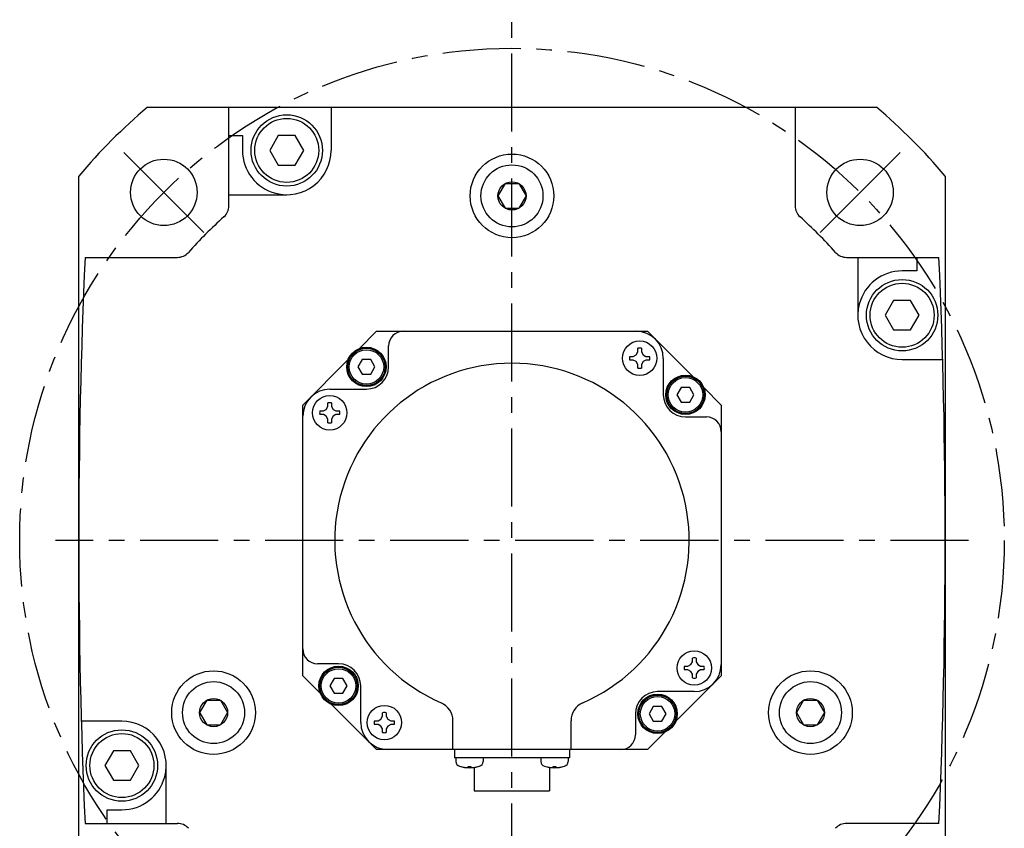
# Model space of a CAD drawing. Header units: millimetres. Extents: x 74 to 1063, y 533 to 799.
# Tile 2 of 6: x 74 to 274, y 620 to 785. Entities that reach past the tile are written whole.
import ezdxf

# ---------------------------------------------------------------- set-up
doc = ezdxf.new("R2010")
doc.units = ezdxf.units.MM
doc.linetypes.add('CENTER', pattern=[50.8, 31.75, -6.35, 6.35, -6.35])
doc.layers.add('CTR', color=2, linetype='CENTER')

msp = doc.modelspace()

# ---------------------------------------------------------------- linework, layer by layer
for p, q in [((99.65, 766.95), (247.72, 766.95)), ((116.18, 746.92), (116.18, 766.95)), ((136.93, 766.95), (136.93, 758.19)), ((231.18, 766.95), (231.18, 746.92)), ((116.18, 761.19), (118.93, 761.19)), ((118.93, 761.19), (118.93, 758.19)), ((126.2, 761.19), (124.47, 758.19)), ((129.67, 761.19), (126.2, 761.19)), ((131.4, 758.19), (129.67, 761.19)), ((124.47, 758.19), (126.2, 755.19)), ((129.67, 755.19), (131.4, 758.19)), ((126.2, 755.19), (129.67, 755.19)), ((85.68, 604.91), (85.68, 752.98)), ((261.68, 752.98), (261.68, 604.91)), ((172.3, 751.45), (170.82, 748.95)), ((172.3, 751.45), (175.07, 751.45)), ((175.07, 751.45), (176.54, 748.95)), ((116.18, 749.19), (127.93, 749.19)), ((170.82, 748.95), (172.3, 746.45)), ((176.54, 748.95), (175.07, 746.45)), ((172.3, 746.45), (175.07, 746.45)), ((86.96, 736.45), (105.71, 736.45)), ((241.66, 736.45), (260.41, 736.45)), ((243.93, 736.45), (243.93, 724.7)), ((255.93, 736.45), (255.93, 733.7)), ((255.93, 733.7), (252.93, 733.7)), ((251.19, 727.7), (249.46, 724.7)), ((254.66, 727.7), (251.19, 727.7)), ((256.39, 724.7), (254.66, 727.7)), ((249.46, 724.7), (251.19, 721.7)), ((254.66, 721.7), (256.39, 724.7)), ((142.63, 717.9), (146.18, 721.45)), ((146.18, 721.45), (201.19, 721.45)), ((201.19, 721.45), (210.41, 712.23)), ((251.19, 721.7), (254.66, 721.7)), ((148.62, 714.19), (148.62, 718.45)), ((197.59, 716.34), (198.33, 716.34)), ((198.33, 716.34), (198.91, 716.67)), ((198.91, 716.67), (199.24, 717.25)), ((199.24, 717.25), (199.24, 717.99)), ((199.98, 717.99), (199.98, 717.25)), ((199.98, 717.25), (200.31, 716.67)), ((200.31, 716.67), (200.89, 716.34)), ((200.89, 716.34), (201.63, 716.34)), ((131.18, 706.45), (140.41, 715.67)), ((143.25, 715.69), (142.38, 714.19)), ((142.38, 714.19), (143.25, 712.69)), ((144.98, 715.69), (143.25, 715.69)), ((145.85, 714.19), (144.98, 715.69)), ((144.98, 712.69), (145.85, 714.19)), ((198.33, 715.6), (197.59, 715.6)), ((198.91, 715.27), (198.33, 715.6)), ((199.24, 714.7), (198.91, 715.27)), ((199.24, 713.96), (199.24, 714.7)), ((200.31, 715.27), (199.98, 714.7)), ((199.98, 714.7), (199.98, 713.96)), ((200.89, 715.6), (200.31, 715.27)), ((201.63, 715.6), (200.89, 715.6)), ((204.42, 715.93), (204.42, 708.52)), ((252.93, 715.7), (261.16, 715.7)), ((143.25, 712.69), (144.98, 712.69)), ((208.06, 710.02), (207.19, 708.52)), ((209.79, 710.02), (208.06, 710.02)), ((210.65, 708.52), (209.79, 710.02)), ((212.63, 710), (216.18, 706.45)), ((136.71, 709.69), (144.12, 709.69)), ((207.19, 708.52), (208.06, 707.02)), ((209.79, 707.02), (210.65, 708.52)), ((131.18, 651.44), (131.18, 706.45)), ((135.96, 705.57), (136.29, 706.15)), ((136.29, 706.15), (136.29, 706.89)), ((137.03, 706.89), (137.03, 706.15)), ((137.03, 706.15), (137.36, 705.57)), ((208.06, 707.02), (209.79, 707.02)), ((216.18, 706.45), (216.18, 651.44)), ((134.64, 705.24), (135.38, 705.24)), ((135.38, 704.5), (134.64, 704.5)), ((135.38, 705.24), (135.96, 705.57)), ((135.96, 704.17), (135.38, 704.5)), ((136.29, 703.6), (135.96, 704.17)), ((137.36, 704.17), (137.03, 703.6)), ((137.36, 705.57), (137.93, 705.24)), ((137.93, 704.5), (137.36, 704.17)), ((137.93, 705.24), (138.67, 705.24)), ((138.67, 704.5), (137.93, 704.5)), ((208.92, 704.02), (213.18, 704.02)), ((136.29, 702.86), (136.29, 703.6)), ((137.03, 703.6), (137.03, 702.86)), ((210.01, 653.72), (210.34, 654.3)), ((210.34, 654.3), (210.34, 655.04)), ((211.08, 655.04), (211.08, 654.3)), ((211.08, 654.3), (211.41, 653.72)), ((138.45, 653.88), (134.18, 653.88)), ((208.69, 653.39), (209.43, 653.39)), ((209.43, 652.65), (208.69, 652.65)), ((209.43, 653.39), (210.01, 653.72)), ((210.01, 652.32), (209.43, 652.65)), ((210.34, 651.75), (210.01, 652.32)), ((211.41, 652.32), (211.08, 651.75)), ((211.41, 653.72), (211.99, 653.39)), ((211.99, 652.65), (211.41, 652.32)), ((211.99, 653.39), (212.73, 653.39)), ((212.73, 652.65), (211.99, 652.65)), ((134.74, 647.89), (131.18, 651.44)), ((137.58, 650.88), (136.71, 649.38)), ((139.31, 650.88), (137.58, 650.88)), ((140.18, 649.38), (139.31, 650.88)), ((216.18, 651.44), (206.96, 642.22)), ((210.34, 651.01), (210.34, 651.75)), ((211.08, 651.75), (211.08, 651.01)), ((136.71, 649.38), (137.58, 647.88)), ((139.31, 647.88), (140.18, 649.38)), ((142.95, 641.97), (142.95, 649.38)), ((210.66, 648.21), (203.25, 648.21)), ((111.67, 646.45), (110.2, 643.95)), ((111.67, 646.45), (114.45, 646.45)), ((114.45, 646.45), (115.92, 643.95)), ((137.58, 647.88), (139.31, 647.88)), ((232.92, 646.45), (231.45, 643.95)), ((232.92, 646.45), (235.7, 646.45)), ((235.7, 646.45), (237.17, 643.95)), ((146.18, 636.45), (136.96, 645.67)), ((202.39, 645.21), (201.52, 643.71)), ((204.12, 645.21), (202.39, 645.21)), ((204.98, 643.71), (204.12, 645.21)), ((94.44, 642.2), (86.2, 642.2)), ((110.2, 643.95), (111.67, 641.45)), ((115.92, 643.95), (114.45, 641.45)), ((145.74, 642.29), (146.48, 642.29)), ((146.48, 642.29), (147.06, 642.62)), ((147.06, 642.62), (147.39, 643.2)), ((147.39, 643.2), (147.39, 643.94)), ((148.13, 643.94), (148.13, 643.2)), ((148.13, 643.2), (148.46, 642.62)), ((148.46, 642.62), (149.04, 642.29)), ((149.04, 642.29), (149.77, 642.29)), ((161.68, 636.45), (161.68, 642.29)), ((185.68, 636.45), (185.68, 642.29)), ((198.75, 643.71), (198.75, 639.45)), ((201.52, 643.71), (202.39, 642.21)), ((202.39, 642.21), (204.12, 642.21)), ((204.12, 642.21), (204.98, 643.71)), ((231.45, 643.95), (232.92, 641.45)), ((237.17, 643.95), (235.7, 641.45)), ((111.67, 641.45), (114.45, 641.45)), ((146.48, 641.55), (145.74, 641.55)), ((147.06, 641.22), (146.48, 641.55)), ((147.39, 640.65), (147.06, 641.22)), ((147.39, 639.91), (147.39, 640.65)), ((148.46, 641.22), (148.13, 640.65)), ((148.13, 640.65), (148.13, 639.91)), ((149.04, 641.55), (148.46, 641.22)), ((149.77, 641.55), (149.04, 641.55)), ((232.92, 641.45), (235.7, 641.45)), ((204.74, 640), (201.19, 636.45)), ((92.71, 636.2), (90.98, 633.2)), ((96.17, 636.2), (92.71, 636.2)), ((97.91, 633.2), (96.17, 636.2)), ((201.19, 636.45), (146.18, 636.45)), ((161.98, 636.45), (161.98, 634.75)), ((185.38, 636.45), (185.38, 634.75)), ((185.38, 634.75), (161.98, 634.75)), ((162.3, 634.75), (162.3, 634.01)), ((167.8, 634.75), (167.8, 634.01)), ((179.56, 634.75), (179.56, 634.01)), ((185.06, 634.75), (185.06, 634.01)), ((90.98, 633.2), (92.71, 630.2)), ((96.17, 630.2), (97.91, 633.2)), ((103.44, 621.45), (103.44, 633.2)), ((163.3, 632.97), (163.33, 632.97)), ((164.77, 632.97), (165.33, 632.97)), ((164.77, 632.85), (164.77, 632.97)), ((165.33, 632.97), (165.33, 632.85)), ((166.03, 632.82), (166.03, 628.05)), ((166.78, 632.97), (166.8, 632.97)), ((180.56, 632.97), (180.59, 632.97)), ((181.33, 632.82), (181.33, 628.05)), ((182.03, 632.97), (182.59, 632.97)), ((182.03, 632.85), (182.03, 632.97)), ((182.59, 632.97), (182.59, 632.85)), ((184.04, 632.97), (184.06, 632.97)), ((92.71, 630.2), (96.17, 630.2)), ((166.03, 628.05), (181.33, 628.05)), ((91.44, 621.45), (91.44, 624.2)), ((91.44, 624.2), (94.44, 624.2)), ((86.96, 621.45), (105.71, 621.45)), ((260.41, 621.45), (241.66, 621.45))]:
    msp.add_line(p, q)
for centre, radius in [((127.93, 758.19), 7.25), ((127.93, 758.19), 6.5), ((102.97, 749.66), 6.75), ((173.68, 748.95), 8.5), ((244.39, 749.66), 6.75), ((173.68, 748.95), 6.3), ((173.68, 748.95), 2.86), ((252.93, 724.7), 7.25), ((252.93, 724.7), 6.5), ((144.12, 714.19), 4), ((199.61, 715.97), 3.5), ((144.12, 714.19), 3.8), ((144.12, 714.19), 3.5), ((208.92, 708.52), 4), ((208.92, 708.52), 3.8), ((208.92, 708.52), 3.5), ((136.66, 704.87), 3.5), ((210.71, 653.02), 3.5), ((113.06, 643.95), 8.5), ((138.45, 649.38), 4), ((138.45, 649.38), 3.8), ((138.45, 649.38), 3.5), ((234.31, 643.95), 8.5), ((113.06, 643.95), 6.3), ((234.31, 643.95), 6.3), ((113.06, 643.95), 2.86), ((203.25, 643.71), 4), ((203.25, 643.71), 3.8), ((203.25, 643.71), 3.5), ((234.31, 643.95), 2.86), ((147.76, 641.92), 3.5), ((94.44, 633.2), 7.25), ((94.44, 633.2), 6.5)]:
    msp.add_circle(centre, radius)
for centre, radius, start, end in [((173.68, 678.95), 115, 130.0737, 139.9263), ((173.68, 678.95), 115, 40.0737, 49.9263), ((127.93, 758.19), 9, 180, 255.3429), ((127.93, 758.19), 9, 255.3429, 0), ((113.18, 746.92), 3, 311.6697, 0), ((234.18, 746.92), 3, 180, 228.3303), ((173.68, 678.95), 88, 131.6697, 138.3303), ((173.68, 678.95), 88, 41.6697, 48.3303), ((1385.68, 678.95), 1300, 177.46494, 182.53506), ((105.71, 739.45), 3, 270, 318.3303), ((241.66, 739.45), 3, 221.6697, 270), ((-1038.32, 678.95), 1300, 357.46494, 2.53506), ((252.93, 724.7), 9, 90, 165.3429), ((252.93, 724.7), 9, 165.3429, 270), ((151.62, 718.45), 3, 90, 180), ((198.9, 715.93), 5.52, 0, 90), ((199.61, 715.97), 2.05, 79.6018, 100.3982), ((199.61, 715.97), 2.05, 169.6018, 190.3982), ((199.61, 715.97), 2.05, 349.6018, 10.3982), ((173.68, 678.95), 36, 293.5782, 246.4218), ((144.12, 714.19), 4.5, 270, 0), ((199.61, 715.97), 2.05, 259.6018, 280.3982), ((136.71, 704.16), 5.52, 90, 180), ((208.92, 708.52), 4.5, 180, 270), ((136.66, 704.87), 2.05, 79.6018, 100.3982), ((136.66, 704.87), 2.05, 169.6018, 190.3982), ((136.66, 704.87), 2.05, 349.6018, 10.3982), ((213.18, 701.02), 3, 0, 90), ((136.66, 704.87), 2.05, 259.6018, 280.3982), ((134.18, 656.88), 3, 180, 270), ((210.71, 653.02), 2.05, 79.6018, 100.3982), ((138.45, 649.38), 4.5, 0, 90), ((210.71, 653.02), 2.05, 169.6018, 190.3982), ((210.66, 653.73), 5.52, 270, 0), ((210.71, 653.02), 2.05, 349.6018, 10.3982), ((210.71, 653.02), 2.05, 259.6018, 280.3982), ((203.25, 643.71), 4.5, 90, 180), ((157.68, 642.29), 4, 0, 66.4218), ((189.68, 642.29), 4, 113.5782, 180), ((94.44, 633.2), 9, 345.3429, 90), ((147.76, 641.92), 2.05, 169.6018, 190.3982), ((147.76, 641.92), 2.05, 79.6018, 100.3982), ((147.76, 641.92), 2.05, 349.6018, 10.3982), ((148.47, 641.97), 5.52, 180, 270), ((147.76, 641.92), 2.05, 259.6018, 280.3982), ((195.75, 639.45), 3, 270, 0), ((163.3, 634.01), 1, 180, 253.0422), ((166.8, 634.01), 1, 286.9578, 0), ((180.56, 634.01), 1, 180, 253.0422), ((184.06, 634.01), 1, 286.9578, 0), ((165.05, 639.75), 7, 253.0422, 286.9578), ((165.05, 639.75), 6.99, 255.7013, 260.3879), ((165.05, 639.75), 6.99, 279.6121, 284.2987), ((182.31, 639.75), 7, 253.0422, 286.9578), ((182.31, 639.75), 6.99, 255.7013, 260.3879), ((182.31, 639.75), 6.99, 279.6121, 284.2987), ((94.44, 633.2), 9, 270, 345.3429), ((105.71, 618.45), 3, 41.6697, 90), ((241.66, 618.45), 3, 90, 138.3303)]:
    msp.add_arc(centre, radius, start, end)
for points, knots in [([(163.89, 632.85), (163.91, 632.85), (163.94, 632.84), (163.98, 632.84), (164, 632.84), (164.01, 632.83), (164.03, 632.83), (164.04, 632.83), (164.05, 632.83), (164.05, 632.83), (164.06, 632.83), (164.07, 632.83), (164.08, 632.83), (164.1, 632.82), (164.12, 632.82), (164.14, 632.82), (164.15, 632.82), (164.15, 632.82), (164.16, 632.82), (164.16, 632.82), (164.17, 632.82), (164.18, 632.82), (164.19, 632.82), (164.21, 632.81), (164.22, 632.81), (164.23, 632.81), (164.24, 632.81), (164.24, 632.81), (164.25, 632.81), (164.26, 632.81), (164.27, 632.81), (164.29, 632.81), (164.31, 632.81), (164.33, 632.81), (164.35, 632.8), (164.39, 632.8), (164.42, 632.8), (164.45, 632.8)], [0, 0, 0, 0, 0.125, 0.1875, 0.21875, 0.25, 0.28125, 0.3125, 0.328125, 0.335938, 0.34375, 0.359375, 0.375, 0.40625, 0.4375, 0.46875, 0.484375, 0.492188, 0.5, 0.507812, 0.515625, 0.53125, 0.5625, 0.59375, 0.625, 0.640625, 0.65625, 0.664062, 0.671875, 0.6875, 0.71875, 0.75, 0.78125, 0.8125, 0.84375, 0.875, 1, 1, 1, 1]), ([(164.45, 632.8), (164.46, 632.8), (164.48, 632.8), (164.5, 632.8), (164.52, 632.81), (164.53, 632.81), (164.54, 632.81), (164.54, 632.81), (164.55, 632.81), (164.55, 632.81), (164.56, 632.81), (164.56, 632.81), (164.57, 632.81), (164.58, 632.81), (164.59, 632.82), (164.6, 632.82), (164.61, 632.82), (164.61, 632.82), (164.62, 632.82), (164.62, 632.82), (164.63, 632.82), (164.64, 632.82), (164.65, 632.82), (164.65, 632.82), (164.65, 632.83), (164.66, 632.83), (164.66, 632.83), (164.67, 632.83), (164.69, 632.83), (164.71, 632.84), (164.74, 632.84), (164.76, 632.85), (164.77, 632.85)], [0, 0, 0, 0, 0.125, 0.1875, 0.25, 0.28125, 0.3125, 0.328125, 0.335938, 0.34375, 0.359375, 0.375, 0.40625, 0.4375, 0.46875, 0.484375, 0.5, 0.515625, 0.53125, 0.5625, 0.59375, 0.625, 0.640625, 0.65625, 0.664062, 0.671875, 0.6875, 0.71875, 0.75, 0.8125, 0.875, 1, 1, 1, 1]), ([(165.33, 632.85), (165.35, 632.85), (165.36, 632.84), (165.39, 632.84), (165.4, 632.84), (165.42, 632.83), (165.42, 632.83), (165.43, 632.83), (165.43, 632.83), (165.44, 632.83), (165.44, 632.83), (165.45, 632.83), (165.46, 632.82), (165.47, 632.82), (165.48, 632.82), (165.49, 632.82), (165.49, 632.82), (165.5, 632.82), (165.5, 632.82), (165.51, 632.82), (165.52, 632.81), (165.53, 632.81), (165.53, 632.81), (165.54, 632.81), (165.54, 632.81), (165.54, 632.81), (165.55, 632.81), (165.56, 632.81), (165.57, 632.81), (165.59, 632.81), (165.62, 632.8), (165.64, 632.8), (165.66, 632.8)], [0, 0, 0, 0, 0.125, 0.1875, 0.25, 0.28125, 0.3125, 0.328125, 0.335938, 0.34375, 0.359375, 0.375, 0.40625, 0.4375, 0.46875, 0.484375, 0.5, 0.515625, 0.53125, 0.5625, 0.59375, 0.625, 0.640625, 0.65625, 0.664062, 0.671875, 0.6875, 0.71875, 0.75, 0.8125, 0.875, 1, 1, 1, 1]), ([(165.66, 632.8), (165.68, 632.8), (165.71, 632.8), (165.75, 632.8), (165.77, 632.81), (165.78, 632.81), (165.8, 632.81), (165.81, 632.81), (165.82, 632.81), (165.83, 632.81), (165.84, 632.81), (165.84, 632.81), (165.86, 632.81), (165.87, 632.81), (165.89, 632.81), (165.91, 632.82), (165.92, 632.82), (165.93, 632.82), (165.93, 632.82), (165.94, 632.82), (165.94, 632.82), (165.95, 632.82), (165.96, 632.82), (165.98, 632.82), (165.99, 632.82), (166, 632.82), (166.01, 632.82), (166.01, 632.83), (166.02, 632.83), (166.03, 632.83), (166.05, 632.83), (166.07, 632.83), (166.09, 632.83), (166.11, 632.84), (166.13, 632.84), (166.16, 632.84), (166.2, 632.85), (166.22, 632.85)], [0, 0, 0, 0, 0.125, 0.1875, 0.21875, 0.25, 0.28125, 0.3125, 0.328125, 0.335938, 0.34375, 0.359375, 0.375, 0.40625, 0.4375, 0.46875, 0.484375, 0.492188, 0.5, 0.507812, 0.515625, 0.53125, 0.5625, 0.59375, 0.625, 0.640625, 0.65625, 0.664062, 0.671875, 0.6875, 0.71875, 0.75, 0.78125, 0.8125, 0.84375, 0.875, 1, 1, 1, 1]), ([(181.15, 632.85), (181.17, 632.85), (181.2, 632.84), (181.24, 632.84), (181.26, 632.84), (181.27, 632.83), (181.29, 632.83), (181.3, 632.83), (181.31, 632.83), (181.31, 632.83), (181.32, 632.83), (181.33, 632.83), (181.34, 632.83), (181.36, 632.82), (181.38, 632.82), (181.4, 632.82), (181.41, 632.82), (181.41, 632.82), (181.42, 632.82), (181.42, 632.82), (181.43, 632.82), (181.44, 632.82), (181.45, 632.82), (181.47, 632.81), (181.48, 632.81), (181.49, 632.81), (181.5, 632.81), (181.5, 632.81), (181.51, 632.81), (181.52, 632.81), (181.53, 632.81), (181.55, 632.81), (181.57, 632.81), (181.59, 632.81), (181.61, 632.8), (181.65, 632.8), (181.68, 632.8), (181.71, 632.8)], [0, 0, 0, 0, 0.125, 0.1875, 0.21875, 0.25, 0.28125, 0.3125, 0.328125, 0.335938, 0.34375, 0.359375, 0.375, 0.40625, 0.4375, 0.46875, 0.484375, 0.492188, 0.5, 0.507812, 0.515625, 0.53125, 0.5625, 0.59375, 0.625, 0.640625, 0.65625, 0.664062, 0.671875, 0.6875, 0.71875, 0.75, 0.78125, 0.8125, 0.84375, 0.875, 1, 1, 1, 1]), ([(181.71, 632.8), (181.72, 632.8), (181.74, 632.8), (181.76, 632.8), (181.78, 632.81), (181.79, 632.81), (181.8, 632.81), (181.8, 632.81), (181.81, 632.81), (181.81, 632.81), (181.82, 632.81), (181.82, 632.81), (181.83, 632.81), (181.84, 632.81), (181.85, 632.82), (181.86, 632.82), (181.87, 632.82), (181.87, 632.82), (181.88, 632.82), (181.88, 632.82), (181.89, 632.82), (181.9, 632.82), (181.91, 632.82), (181.91, 632.82), (181.91, 632.83), (181.92, 632.83), (181.92, 632.83), (181.93, 632.83), (181.95, 632.83), (181.97, 632.84), (182, 632.84), (182.02, 632.85), (182.03, 632.85)], [0, 0, 0, 0, 0.125, 0.1875, 0.25, 0.28125, 0.3125, 0.328125, 0.335938, 0.34375, 0.359375, 0.375, 0.40625, 0.4375, 0.46875, 0.484375, 0.5, 0.515625, 0.53125, 0.5625, 0.59375, 0.625, 0.640625, 0.65625, 0.664062, 0.671875, 0.6875, 0.71875, 0.75, 0.8125, 0.875, 1, 1, 1, 1]), ([(182.59, 632.85), (182.61, 632.85), (182.62, 632.84), (182.65, 632.84), (182.66, 632.84), (182.68, 632.83), (182.68, 632.83), (182.69, 632.83), (182.69, 632.83), (182.7, 632.83), (182.7, 632.83), (182.71, 632.83), (182.72, 632.82), (182.73, 632.82), (182.74, 632.82), (182.75, 632.82), (182.75, 632.82), (182.76, 632.82), (182.76, 632.82), (182.77, 632.82), (182.78, 632.81), (182.79, 632.81), (182.79, 632.81), (182.8, 632.81), (182.8, 632.81), (182.8, 632.81), (182.81, 632.81), (182.82, 632.81), (182.83, 632.81), (182.85, 632.81), (182.88, 632.8), (182.9, 632.8), (182.92, 632.8)], [0, 0, 0, 0, 0.125, 0.1875, 0.25, 0.28125, 0.3125, 0.328125, 0.335938, 0.34375, 0.359375, 0.375, 0.40625, 0.4375, 0.46875, 0.484375, 0.5, 0.515625, 0.53125, 0.5625, 0.59375, 0.625, 0.640625, 0.65625, 0.664062, 0.671875, 0.6875, 0.71875, 0.75, 0.8125, 0.875, 1, 1, 1, 1]), ([(182.92, 632.8), (182.94, 632.8), (182.97, 632.8), (183.01, 632.8), (183.03, 632.81), (183.04, 632.81), (183.06, 632.81), (183.07, 632.81), (183.08, 632.81), (183.09, 632.81), (183.1, 632.81), (183.1, 632.81), (183.12, 632.81), (183.13, 632.81), (183.15, 632.81), (183.17, 632.82), (183.18, 632.82), (183.19, 632.82), (183.19, 632.82), (183.2, 632.82), (183.2, 632.82), (183.21, 632.82), (183.22, 632.82), (183.24, 632.82), (183.25, 632.82), (183.26, 632.82), (183.27, 632.82), (183.27, 632.83), (183.28, 632.83), (183.29, 632.83), (183.31, 632.83), (183.33, 632.83), (183.35, 632.83), (183.37, 632.84), (183.39, 632.84), (183.42, 632.84), (183.46, 632.85), (183.48, 632.85)], [0, 0, 0, 0, 0.125, 0.1875, 0.21875, 0.25, 0.28125, 0.3125, 0.328125, 0.335938, 0.34375, 0.359375, 0.375, 0.40625, 0.4375, 0.46875, 0.484375, 0.492188, 0.5, 0.507812, 0.515625, 0.53125, 0.5625, 0.59375, 0.625, 0.640625, 0.65625, 0.664062, 0.671875, 0.6875, 0.71875, 0.75, 0.78125, 0.8125, 0.84375, 0.875, 1, 1, 1, 1])]:
    msp.add_open_spline(points, degree=3, knots=knots)
at = {"layer": 'CTR', "ltscale": 0.5}
for p, q in [((173.68, 533.41), (173.68, 784.75)), ((102.97, 749.66), (94.85, 757.78)), ((244.39, 749.66), (252.52, 757.78)), ((102.97, 749.66), (111.1, 741.54)), ((244.39, 749.66), (236.27, 741.54)), ((266.42, 678.95), (80.95, 678.95))]:
    msp.add_line(p, q, dxfattribs=at)
msp.add_circle((173.68, 678.95), 100, dxfattribs=at)

doc.saveas('drawing.dxf')
